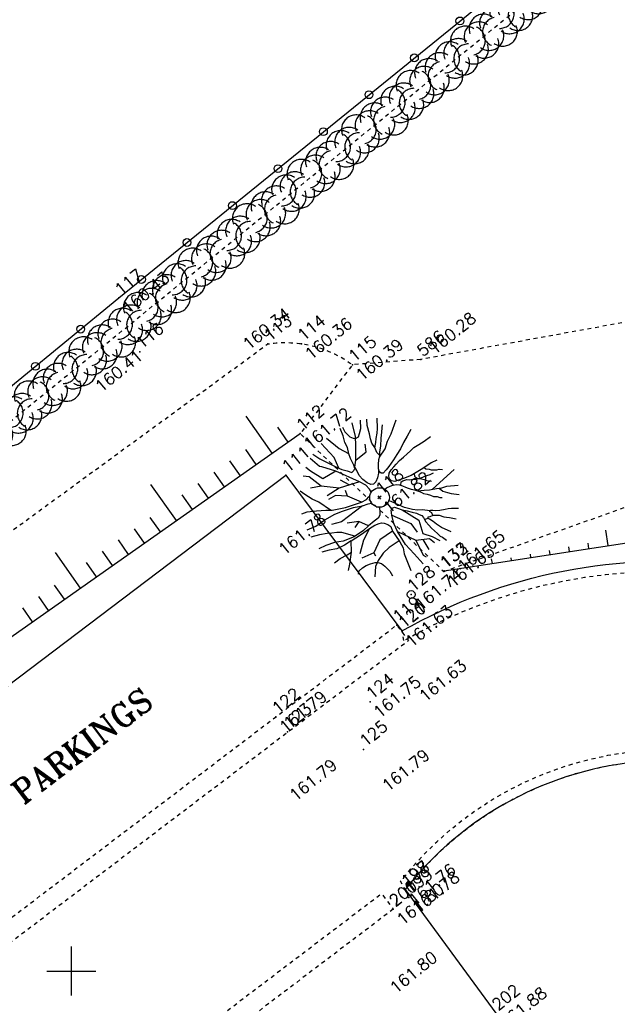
# Model space of a CAD drawing. Header units: feet. Extents: x 529188 to 529675, y 139816 to 140273.
# Tile 76 of 118: x 529424 to 529439, y 140149 to 140174. Entities that reach past the tile are written whole.
import ezdxf
from ezdxf.enums import TextEntityAlignment as Align

# ---------------------------------------------------------------- set-up
doc = ezdxf.new("R2010")
doc.units = ezdxf.units.FT
doc.header["$LTSCALE"] = 2
doc.header["$MEASUREMENT"] = 0
doc.header["$PDSIZE"] = 0.1
doc.linetypes.add('CACHE', pattern=[0.375, 0.25, -0.125])
doc.linetypes.add('CACHEX2', pattern=[0.75, 0.5, -0.25])
doc.layers.get('0').update_dxf_attribs({"linetype": 'CONTINUOUS'})
for name, color, linetype in [('ARBRES', 70, 'CONTINUOUS'), ('AXE_FOSSE', 50, 'CACHE'), ('BORDURETTE', 20, 'CONTINUOUS'), ('CANIVEAU', 32, 'CACHE'), ('CARROYAGE', 7, 'CONTINUOUS'), ('CLOTURE', 1, 'CONTINUOUS'), ('ECLAIRAGE', 220, 'CONTINUOUS'), ('HAIE', 80, 'CACHEX2'), ('LIM_HERBE', 83, 'CACHE'), ('TALUS', 40, 'CONTINUOUS'), ('TALUS_HAUT', 40, 'CONTINUOUS'), ('TEXTES', 150, 'CONTINUOUS'), ('TOPOALT', 3, 'CONTINUOUS'), ('TOPOJIS', 7, 'CONTINUOUS'), ('TOPOJIS-GELE', 7, 'CONTINUOUS'), ('TOPOMAT', 142, 'CONTINUOUS')]:
    doc.layers.add(name, color=color, linetype=linetype)
doc.styles.add('ROMANT', font='ROMANT.SHX')
doc.styles.get("Standard").update_dxf_attribs({"font": 'ROMANS.SHX'})

# ---------------------------------------------------------------- blocks, each defined once
blk = doc.blocks.new('TCPOINT')
at = {"color": 0}
blk.add_point((0, 0), dxfattribs=at)
at = {"layer": 'TOPOALT'}
blk.add_attdef('ALT', text='', height=0.3, dxfattribs=at).set_placement((0.1, -0.1), align=Align.TOP_LEFT)
at = {"layer": 'TOPOMAT'}
blk.add_attdef('MAT', (0.1, 0.1), '', height=0.3, dxfattribs=at)
blk = doc.blocks.new('190')
for p, q in [((0.052, 0), (-0.052, 0)), ((0, -0.052), (0, 0.052))]:
    blk.add_line(p, q)
for points in [[(-0.09, 2.033), (-0.007, 1.626), (0.102, 1.375)], [(-0.44, 1.229), (-0.82, 1.291), (-0.941, 1.636), (-0.968, 1.79)], [(-0.084, 0.235), (-0.076, 0.245), (-0.062, 0.33), (-0.074, 0.466), (-0.144, 0.639), (-0.44, 1.229), (-0.646, 1.539), (-0.688, 1.589), (-0.738, 1.896)], [(-0.619, 1.938), (-0.559, 1.732), (-0.46, 1.523), (-0.354, 1.285), (-0.291, 1.169), (-0.206, 1.053), (-0.142, 0.946), (-0.07, 0.952), (-0.02, 0.98), (0.016, 1.059), (0.061, 1.245), (0.098, 1.367), (0.171, 1.51), (0.208, 1.653), (0.282, 1.81), (0.336, 2.007)], [(-0.329, 1.239), (-0.245, 1.528), (-0.28, 2.015)], [(0.437, 0.574), (0.37, 0.496), (0.276, 0.425), (0.182, 0.369), (0.097, 0.362), (0.039, 0.398), (-0.01, 0.492), (-0.038, 0.629), (-0.043, 0.765), (-0.014, 0.901), (0.002, 1.001), (0.132, 1.122), (0.27, 1.286), (0.378, 1.415), (0.51, 1.6), (0.67, 1.921)], [(0.405, 1.994), (0.376, 1.859), (0.388, 1.766), (0.396, 1.687), (0.438, 1.6), (0.48, 1.557), (0.566, 1.542), (0.639, 1.591), (0.746, 1.669), (0.873, 1.838)], [(-0.144, 0.639), (-0.647, 0.843), (-0.975, 1.17), (-1.062, 1.55), (-1.169, 1.665)], [(0.686, 0.829), (0.676, 0.931), (0.713, 1.067), (0.728, 1.196), (0.773, 1.303), (0.838, 1.425), (0.926, 1.625), (1.021, 1.76)], [(0.711, 1.062), (0.821, 1.152), (0.894, 1.223), (0.995, 1.308), (1.082, 1.401), (1.24, 1.613)], [(-1.176, 0.542), (-1.281, 0.892), (-1.358, 1.058), (-1.428, 1.273), (-1.465, 1.412)], [(-0.975, 1.17), (-1.217, 1.309)], [(0.132, 1.122), (0.476, 1.119), (0.579, 1.291)], [(1.723, 0.836), (1.536, 0.765), (1.37, 0.702), (1.204, 0.625), (1.038, 0.576), (0.888, 0.52), (0.686, 0.464), (0.578, 0.437), (0.47, 0.423), (0.428, 0.452), (0.413, 0.495), (0.421, 0.545), (0.45, 0.595), (0.515, 0.666), (0.603, 0.759), (0.675, 0.816), (0.747, 0.901), (0.855, 0.994), (0.993, 1.144), (1.109, 1.257), (1.182, 1.336), (1.239, 1.392)], [(0.655, 0.801), (0.898, 0.871), (1.071, 0.985), (1.258, 1.07), (1.587, 1.273)], [(-1.807, 0.935), (-1.668, 0.889), (-1.462, 0.758), (-1.27, 0.62), (-1.148, 0.519), (-0.835, 0.351), (-0.435, 0.198), (-0.292, 0.167), (-0.199, 0.188), (-0.161, 0.191)], [(-0.435, 0.198), (-0.613, 0.549), (-0.837, 0.756), (-1.044, 0.791)], [(-0.647, 0.843), (-1.01, 0.877)], [(-0.396, 0.741), (-0.492, 0.981)], [(-1.963, 0.534), (-1.722, 0.466), (-1.45, 0.442), (-1.157, 0.397), (-0.957, 0.331), (-0.679, 0.22), (-0.472, 0.112), (-0.329, 0.06), (-0.249, 0.019)], [(-0.613, 0.549), (-0.561, 0.687)], [(-1.117, -0.371), (-1.319, -0.081), (-1.419, -0.002), (-1.525, 0.064), (-1.618, 0.137), (-1.796, 0.23), (-2.008, 0.328)], [(1.739, -0.191), (1.585, -0.153), (1.326, -0.13), (0.983, -0.076), (0.782, -0.017), (0.653, 0.034), (0.56, 0.071), (0.504, 0.136), (0.497, 0.207), (0.526, 0.272), (0.584, 0.329), (0.678, 0.357), (0.778, 0.377), (0.872, 0.391), (0.994, 0.405), (1.13, 0.41), (1.252, 0.416), (1.374, 0.423), (1.489, 0.429), (1.633, 0.413), (1.798, 0.389), (1.999, 0.38)], [(-0.472, 0.112), (-1.148, 0.135), (-1.39, 0.239)], [(-0.677, -0.381), (-0.803, -0.141), (-1.062, 0.014)], [(0.239, 0.074), (0.295, 0.074), (0.388, 0.051), (0.459, 0.029), (0.546, -0.015), (0.602, -0.073), (0.645, -0.145), (0.679, -0.217), (0.715, -0.282), (0.758, -0.347), (0.814, -0.42), (0.857, -0.485), (0.906, -0.571), (0.934, -0.636), (0.992, -0.708), (1.041, -0.781), (1.083, -0.86), (1.154, -0.918), (1.19, -0.976), (1.24, -1.019)], [(-0.168, -0.185), (-0.174, -0.214), (-0.224, -0.285), (-0.283, -0.356), (-0.362, -0.391), (-0.491, -0.383), (-0.677, -0.381), (-0.856, -0.393), (-1.143, -0.369), (-1.428, -0.274), (-1.621, -0.158), (-1.842, -0.076), (-2.034, -0.032)], [(-1.8, -0.948), (-1.67, -0.837), (-1.445, -0.632), (-1.264, -0.397), (-1.472, -0.374), (-1.679, -0.329), (-1.851, -0.227), (-2.029, -0.149)], [(-0.803, -0.141), (-0.975, -0.193)], [(0.787, -1.087), (0.644, -0.934), (0.545, -0.862), (0.459, -0.775), (0.332, -0.602), (0.261, -0.472), (0.212, -0.378), (0.163, -0.27), (0.127, -0.215)], [(0.622, -0.106), (0.681, -0.045), (0.731, -0.045), (0.832, -0.09), (0.889, -0.14), (0.953, -0.177), (1.017, -0.228), (1.074, -0.257), (1.131, -0.314), (1.174, -0.373), (1.202, -0.423), (1.238, -0.459), (1.294, -0.524)], [(1.46, -0.389), (1.367, -0.367), (1.282, -0.337), (1.21, -0.308), (1.109, -0.286), (1.053, -0.25), (1.038, -0.206), (1.039, -0.156), (1.077, -0.091)], [(1.368, -0.134), (1.384, -0.181), (1.44, -0.239), (1.468, -0.289), (1.526, -0.34), (1.582, -0.383), (1.64, -0.406), (1.698, -0.465)], [(-0.699, -0.452), (-1.01, -0.589), (-1.304, -0.796)], [(-1.264, -0.397), (-0.985, -0.428), (-0.699, -0.452), (-0.542, -0.475), (-0.434, -0.512), (-0.378, -0.534), (-0.328, -0.584), (-0.271, -0.671), (-0.25, -0.757), (-0.288, -0.878), (-0.302, -1.008), (-0.319, -1.208), (-0.349, -1.379), (-0.43, -1.515), (-0.459, -1.601), (-0.565, -1.955)], [(-0.219, -2.023), (-0.23, -1.674), (-0.249, -1.357), (-0.195, -0.963), (-0.143, -0.748), (-0.048, -0.549), (0.025, -0.441), (0.075, -0.413), (0.133, -0.435), (0.182, -0.5), (0.245, -0.615), (0.331, -0.709), (0.409, -0.818), (0.479, -0.912), (0.507, -0.976), (0.543, -1.042), (0.543, -1.107), (0.535, -1.163), (0.52, -1.235), (0.526, -1.35), (0.533, -1.451), (0.546, -1.551), (0.559, -1.651), (0.572, -1.745), (0.601, -1.81), (0.632, -1.934)], [(0.859, -0.488), (1, -0.579), (1.114, -0.659), (1.27, -0.746), (1.385, -0.819), (1.513, -0.87), (1.754, -1.032)], [(-1.953, -0.569), (-1.767, -0.571), (-1.575, -0.61), (-1.443, -0.63)], [(-0.048, -0.549), (0.199, -1.021), (0.182, -1.297)], [(0.245, -0.615), (0.406, -1.09), (0.268, -1.418), (0.406, -1.625), (0.493, -1.832)], [(1.183, -0.698), (1.926, -0.657)], [(-0.288, -0.878), (-0.682, -0.848), (-1.01, -1.004), (-1.338, -0.917)], [(-1.01, -1.004), (-1.027, -1.09)], [(-0.195, -0.963), (0.026, -1.435), (-0.077, -1.849), (-0.043, -1.935)], [(1.328, -0.783), (1.356, -0.905), (1.426, -1.006), (1.483, -1.085), (1.622, -1.229)], [(-1.662, -1.174), (-1.593, -1.125), (-1.479, -1.119), (-1.371, -1.134), (-1.257, -1.171), (-1.143, -1.222), (-1.093, -1.259), (-1.036, -1.338), (-1.009, -1.445), (-1.003, -1.524), (-0.996, -1.624), (-1.016, -1.763)], [(-0.316, -1.172), (-0.62, -1.148), (-0.835, -1.16), (-1.05, -1.229), (-1.201, -1.3), (-1.382, -1.493)], [(0.863, -1.843), (0.739, -1.603), (0.698, -1.452), (0.669, -1.345), (0.635, -1.243), (0.62, -1.208), (0.534, -1.169)], [(0.625, -1.219), (0.628, -1.193), (0.649, -1.171), (0.692, -1.193), (0.772, -1.223), (0.828, -1.26), (0.893, -1.317), (0.956, -1.426), (1.005, -1.476), (1.056, -1.534), (1.17, -1.665)], [(0.763, -1.219), (0.786, -1.151), (0.765, -1.087), (0.808, -1.087), (0.844, -1.116), (0.901, -1.174), (0.987, -1.225), (1.108, -1.291), (1.18, -1.334), (1.251, -1.378), (1.386, -1.49)], [(0.026, -1.435), (0.32, -1.625), (0.355, -1.78)], [(0.173, -1.53), (0.13, -1.832)]]:
    blk.add_lwpolyline(points)
blk.add_circle((0, 0), 0.25)
blk = doc.blocks.new('282')
at = {"ltscale": 3}
blk.add_circle((0, 0), 0.1, dxfattribs=at)
blk = doc.blocks.new('HAIEBASE')
at = {"layer": 'HAIE'}
for centre, start, end in [((0.002, 0.141), 14.988, 164.4142), ((-0.223, 0.05), 14.988, 164.4142), ((0.078, 0.086), 243.6198, 27.2304), ((0.227, 0.05), 14.988, 164.4142), ((-0.147, -0.129), 50.5983, 200.0244), ((0.022, -0.064), 196.6108, 340.2213), ((-0.23, -0.099), 196.6108, 340.2213), ((0.223, -0.099), 196.6108, 340.2213)]:
    blk.add_arc(centre, 0.25, start, end, dxfattribs=at)
blk = doc.blocks.new('RONDCLOT')
at = {"layer": 'CLOTURE'}
blk.add_circle((0, 0), 0.1, dxfattribs=at)

msp = doc.modelspace()

# ---------------------------------------------------------------- linework, layer by layer
at = {"layer": 'AXE_FOSSE', "ltscale": 0.005, "flags": 128}
msp.add_lwpolyline([(529412.537, 140153.284), (529430.028, 140166.059, -0.075474), (529430.888, 140166.065, -0.125012), (529432.192, 140165.526)], format="xyb", dxfattribs=at)
at = {"layer": 'BORDURETTE', "flags": 128}
for points in [[(529415.285, 140151.178), (529417.22, 140152.633), (529420.109, 140148.88), (529420.924, 140149.496), (529418.005, 140153.249), (529430.491, 140162.699), (529433.461, 140158.709, -0.16449), (529441.983, 140160.376, -0.197049), (529450.898, 140155.248), (529454.248, 140150.854, -0.482349), (529455.237, 140150.725, -0.416523), (529455.016, 140149.847), (529460.242, 140142.977, 0.184718), (529467.955, 140139.716, 0.159207), (529474.949, 140141.735)], [(529454.094, 140142.818), (529446.406, 140152.868, 0.219308), (529439.658, 140155.369, 0.21088), (529433.54, 140152.085), (529435.866, 140148.923)]]:
    msp.add_lwpolyline(points, format="xyb", dxfattribs=at)
at = {"layer": 'CANIVEAU', "ltscale": 0.005}
msp.add_line((529433.51, 140158.461), (529433.462, 140158.706), dxfattribs=at)
at = {"layer": 'CANIVEAU', "ltscale": 0.005, "flags": 128}
for points in [[(529408.509, 140140.005), (529433.326, 140158.86), (529433.628, 140158.461), (529408.8, 140139.613)], [(529433.237, 140151.585), (529418.712, 140140.562), (529418.427, 140140.974), (529432.935, 140151.983)]]:
    msp.add_lwpolyline(points, close=True, dxfattribs=at)
msp.add_lwpolyline([(529454.1, 140142.817), (529446.407, 140152.869, 0.219764), (529439.659, 140155.372, 0.211323), (529433.545, 140152.079), (529433.426, 140152.299, -0.21023), (529439.64, 140155.645, -0.220862), (529446.562, 140153.078), (529454.299, 140142.969)], format="xyb", close=True, dxfattribs=at)
at = {"layer": 'CANIVEAU', "ltscale": 0.005}
msp.add_arc((529440.162, 140146.846), 13.384, 82.3451, 119.8018, dxfattribs=at)
at = {"layer": 'CARROYAGE'}
for p, q in [((529425, 140149.375), (529425, 140150.625)), ((529424.375, 140150), (529425.625, 140150))]:
    msp.add_line(p, q, dxfattribs=at)
at = {"layer": 'CLOTURE', "flags": 128}
for points in [[(529426.211, 140167.238), (529439.936, 140178.387), (529452.99, 140162.74)], [(529410.751, 140154.535), (529426.211, 140167.238)]]:
    msp.add_lwpolyline(points, dxfattribs=at)
at = {"layer": 'HAIE', "ltscale": 0.005, "flags": 128}
msp.add_lwpolyline([(529411.763, 140154.623), (529426.309, 140166.403), (529439.934, 140177.506), (529452.904, 140162.107), (529478.538, 140184.008), (529484.995, 140189.522)], dxfattribs=at)
at = {"layer": 'LIM_HERBE', "ltscale": 0.005, "flags": 128}
for points in [[(529442.561, 140165.06), (529440.587, 140166.872), (529433.944, 140165.663)], [(529433.944, 140165.663), (529432.192, 140165.526), (529430.856, 140163.762), (529434.53, 140160.235)], [(529434.53, 140160.235), (529442.206, 140162.946)]]:
    msp.add_lwpolyline(points, dxfattribs=at)
at = {"layer": 'TALUS'}
for p, q in [((529430.142, 140163.26), (529429.473, 140164.212)), ((529430.551, 140163.548), (529430.282, 140163.93)), ((529429.733, 140162.972), (529429.466, 140163.352)), ((529429.324, 140162.685), (529429.059, 140163.062)), ((529428.915, 140162.397), (529428.651, 140162.773)), ((529427.689, 140161.534), (529427.034, 140162.464)), ((529428.506, 140162.109), (529428.243, 140162.484)), ((529428.098, 140161.822), (529427.835, 140162.195)), ((529427.28, 140161.246), (529427.019, 140161.617)), ((529426.871, 140160.959), (529426.611, 140161.328)), ((529438.738, 140160.895), (529438.677, 140161.289)), ((529426.462, 140160.671), (529426.203, 140161.039)), ((529437.749, 140160.743), (529437.731, 140160.863)), ((529438.243, 140160.819), (529438.222, 140160.958)), ((529425.235, 140159.808), (529424.596, 140160.716)), ((529426.053, 140160.383), (529425.795, 140160.749)), ((529436.761, 140160.59), (529436.748, 140160.673)), ((529437.255, 140160.666), (529437.239, 140160.768)), ((529425.644, 140160.096), (529425.387, 140160.46)), ((529435.279, 140160.361), (529435.274, 140160.389)), ((529435.773, 140160.437), (529435.755, 140160.553)), ((529436.267, 140160.514), (529436.257, 140160.578)), ((529434.784, 140160.284), (529434.783, 140160.294)), ((529424.826, 140159.52), (529424.571, 140159.882)), ((529424.417, 140159.233), (529424.163, 140159.593)), ((529424.008, 140158.945), (529423.755, 140159.304))]:
    msp.add_line(p, q, dxfattribs=at)
at = {"layer": 'TALUS_HAUT', "flags": 128}
msp.add_lwpolyline([(529414.397, 140152.185), (529430.856, 140163.762)], dxfattribs=at)
msp.add_lwpolyline([(529434.537, 140160.246), (529441.157, 140161.269, -0.239175), (529449.474, 140158.549)], format="xyb", dxfattribs=at)

# ---------------------------------------------------------------- block references
at = {"layer": 'ARBRES', "rotation": 39.33073407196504}
msp.add_blockref('190', (529432.887, 140162.128), dxfattribs=at)
at = {"layer": 'CLOTURE'}
for p, rotation in [((529434.943, 140174.331), 39.08780934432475), ((529433.779, 140173.385), 39.08780934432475), ((529432.615, 140172.44), 39.08780934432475), ((529431.45, 140171.494), 39.08780934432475), ((529430.286, 140170.548), 39.08780934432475), ((529429.122, 140169.602), 39.08780934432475), ((529427.958, 140168.657), 39.08780934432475), ((529426.793, 140167.711), 39.08780934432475), ((529425.238, 140166.438), 39.40832736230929), ((529424.079, 140165.486), 39.40832736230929)]:
    msp.add_blockref('RONDCLOT', p, dxfattribs=dict(at, rotation=rotation))
at = {"layer": 'ECLAIRAGE', "rotation": 39.33073407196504}
msp.add_blockref('282', (529433.696, 140159.643), dxfattribs=at)
at = {"layer": 'HAIE', "ltscale": 0.005, "xscale": 1.5, "yscale": 1.5, "zscale": 1.5}
for p, rotation in [((529436.605, 140174.793), 39.17461984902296), ((529435.908, 140174.225), 219.1746198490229), ((529435.21, 140173.656), 39.17461984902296), ((529434.512, 140173.088), 219.1746198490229), ((529433.815, 140172.519), 39.17461984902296), ((529433.117, 140171.951), 219.1746198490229), ((529432.419, 140171.382), 39.17461984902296), ((529431.721, 140170.814), 219.1746198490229), ((529431.024, 140170.245), 39.17461984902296), ((529430.326, 140169.677), 219.1746198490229), ((529429.628, 140169.108), 39.17461984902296), ((529428.931, 140168.54), 219.1746198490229), ((529428.233, 140167.971), 39.17461984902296), ((529427.535, 140167.403), 219.1746198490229), ((529426.838, 140166.834), 39.17461984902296), ((529426.139, 140166.266), 219.0032582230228), ((529425.44, 140165.7), 39.0032582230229), ((529424.741, 140165.133), 219.0032582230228), ((529424.041, 140164.567), 39.0032582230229), ((529423.342, 140164), 219.0032582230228)]:
    msp.add_blockref('HAIEBASE', p, dxfattribs=dict(at, rotation=rotation))
at = {"layer": 'TOPOJIS'}
ref = msp.add_blockref('TCPOINT', (529430.028, 140166.059, 160.338), dxfattribs=at)
ref.add_attrib('MAT', '113', (529430.078, 140166.109, 160.338), dxfattribs={"layer": 'TOPOMAT', "height": 0.3, "rotation": 39.3307})
ref.add_attrib('ALT', '160.34', dxfattribs={"layer": 'TOPOALT', "height": 0.3, "rotation": 39.3307}).set_placement((529429.35, 140166.116, 160.338), align=Align.TOP_LEFT)
ref = msp.add_blockref('TCPOINT', (529433.944, 140165.663, 160.281), dxfattribs=at)
ref.add_attrib('MAT', '586', (529433.994, 140165.713, 160.281), dxfattribs={"layer": 'TOPOMAT', "height": 0.3, "rotation": 39.3307})
ref.add_attrib('ALT', '160.28', dxfattribs={"layer": 'TOPOALT', "height": 0.3, "rotation": 39.3307}).set_placement((529434.104, 140166.003, 160.281), align=Align.TOP_LEFT)
ref = msp.add_blockref('TCPOINT', (529426.75, 140165.86, 160.405), dxfattribs=at)
ref.add_attrib('MAT', '116', (529426.8, 140165.91, 160.405), dxfattribs={"layer": 'TOPOMAT', "height": 0.3, "rotation": 39.3307})
ref.add_attrib('ALT', '160.41', dxfattribs={"layer": 'TOPOALT', "height": 0.3, "rotation": 39.3307}).set_placement((529425.571, 140165.035, 160.405), align=Align.TOP_LEFT)
ref = msp.add_blockref('TCPOINT', (529430.491, 140162.699, 161.78), dxfattribs=at)
ref.add_attrib('MAT', '111', (529430.541, 140162.749, 161.78), dxfattribs={"layer": 'TOPOMAT', "height": 0.3, "rotation": 39.3307})
ref.add_attrib('ALT', '161.78', dxfattribs={"layer": 'TOPOALT', "height": 0.3, "rotation": 39.3307}).set_placement((529430.261, 140160.858, 161.78), align=Align.TOP_LEFT)
ref = msp.add_blockref('TCPOINT', (529434.537, 140160.246, 161.65), dxfattribs=at)
ref.add_attrib('MAT', '132', (529434.587, 140160.296, 161.65), dxfattribs={"layer": 'TOPOMAT', "height": 0.3, "rotation": 39.3307})
ref.add_attrib('ALT', '161.65', dxfattribs={"layer": 'TOPOALT', "height": 0.3, "rotation": 39.3307}).set_placement((529434.842, 140160.422, 161.65), align=Align.TOP_LEFT)
ref = msp.add_blockref('TCPOINT', (529433.326, 140158.86), dxfattribs=at)
ref.add_attrib('MAT', '119', (529433.376, 140158.91), dxfattribs={"layer": 'TOPOMAT', "height": 0.3, "rotation": 39.3307})
ref = msp.add_blockref('TCPOINT', (529433.461, 140158.709, 161.627), dxfattribs=at)
ref.add_attrib('MAT', '120', (529433.511, 140158.759, 161.627), dxfattribs={"layer": 'TOPOMAT', "height": 0.3, "rotation": 39.3307})
ref.add_attrib('ALT', '161.63', dxfattribs={"layer": 'TOPOALT', "height": 0.3, "rotation": 39.3307}).set_placement((529433.862, 140157.103, 161.627), align=Align.TOP_LEFT)
ref = msp.add_blockref('TCPOINT', (529430.532, 140156.126, 161.791), dxfattribs=at)
ref.add_attrib('MAT', '123', (529430.582, 140156.176, 161.791), dxfattribs={"layer": 'TOPOMAT', "height": 0.3, "rotation": 39.3307})
ref.add_attrib('ALT', '161.79', dxfattribs={"layer": 'TOPOALT', "height": 0.3, "rotation": 39.3307}).set_placement((529430.545, 140154.565, 161.791), align=Align.TOP_LEFT)
ref = msp.add_blockref('TCPOINT', (529432.478, 140155.676, 161.793), dxfattribs=at)
ref.add_attrib('MAT', '125', (529432.528, 140155.726, 161.793), dxfattribs={"layer": 'TOPOMAT', "height": 0.3, "rotation": 39.3307})
ref.add_attrib('ALT', '161.79', dxfattribs={"layer": 'TOPOALT', "height": 0.3, "rotation": 39.3307}).set_placement((529432.914, 140154.813, 161.793), align=Align.TOP_LEFT)
ref = msp.add_blockref('TCPOINT', (529433.545, 140152.079), dxfattribs=at)
ref.add_attrib('MAT', '198', (529433.595, 140152.129), dxfattribs={"layer": 'TOPOMAT', "height": 0.3, "rotation": 39.3307})
ref = msp.add_blockref('TCPOINT', (529433.235, 140151.586, 161.796), dxfattribs=at)
ref.add_attrib('MAT', '200', (529433.285, 140151.636, 161.796), dxfattribs={"layer": 'TOPOMAT', "height": 0.3, "rotation": 39.3307})
ref.add_attrib('ALT', '161.80', dxfattribs={"layer": 'TOPOALT', "height": 0.3, "rotation": 39.3307}).set_placement((529433.114, 140149.636, 161.796), align=Align.TOP_LEFT)
at = {"layer": 'TOPOJIS-GELE'}
ref = msp.add_blockref('TCPOINT', (529426.211, 140167.238, 160.432), dxfattribs=at)
ref.add_attrib('MAT', '117', (529426.261, 140167.288, 160.432), dxfattribs={"layer": 'TOPOMAT', "height": 0.3, "rotation": 39.3307})
ref.add_attrib('ALT', '160.43', dxfattribs={"layer": 'TOPOALT', "height": 0.3, "rotation": 39.3307}).set_placement((529426.261, 140167.038, 160.432), align=Align.TOP_LEFT)
ref = msp.add_blockref('TCPOINT', (529430.888, 140166.065, 160.359), dxfattribs=at)
ref.add_attrib('MAT', '114', (529430.938, 140166.115, 160.359), dxfattribs={"layer": 'TOPOMAT', "height": 0.3, "rotation": 39.3307})
ref.add_attrib('ALT', '160.36', dxfattribs={"layer": 'TOPOALT', "height": 0.3, "rotation": 39.3307}).set_placement((529430.938, 140165.865, 160.359), align=Align.TOP_LEFT)
ref = msp.add_blockref('TCPOINT', (529432.192, 140165.526, 160.39), dxfattribs=at)
ref.add_attrib('MAT', '115', (529432.242, 140165.576, 160.39), dxfattribs={"layer": 'TOPOMAT', "height": 0.3, "rotation": 39.3307})
ref.add_attrib('ALT', '160.39', dxfattribs={"layer": 'TOPOALT', "height": 0.3, "rotation": 39.3307}).set_placement((529432.242, 140165.326, 160.39), align=Align.TOP_LEFT)
ref = msp.add_blockref('TCPOINT', (529430.856, 140163.762, 161.72), dxfattribs=at)
ref.add_attrib('MAT', '112', (529430.906, 140163.812, 161.72), dxfattribs={"layer": 'TOPOMAT', "height": 0.3, "rotation": 39.3307})
ref.add_attrib('ALT', '161.72', dxfattribs={"layer": 'TOPOALT', "height": 0.3, "rotation": 39.3307}).set_placement((529430.906, 140163.562, 161.72), align=Align.TOP_LEFT)
ref = msp.add_blockref('TCPOINT', (529432.887, 140162.128, 161.821), dxfattribs=at)
ref.add_attrib('MAT', '118', (529432.937, 140162.178, 161.821), dxfattribs={"layer": 'TOPOMAT', "height": 0.3, "rotation": 39.3307})
ref.add_attrib('ALT', '161.82', dxfattribs={"layer": 'TOPOALT', "height": 0.3, "rotation": 39.3307}).set_placement((529432.937, 140161.928, 161.821), align=Align.TOP_LEFT)
ref = msp.add_blockref('TCPOINT', (529434.53, 140160.235, 161.653), dxfattribs=at)
ref.add_attrib('MAT', '133', (529434.58, 140160.285, 161.653), dxfattribs={"layer": 'TOPOMAT', "height": 0.3, "rotation": 39.3307})
ref.add_attrib('ALT', '161.65', dxfattribs={"layer": 'TOPOALT', "height": 0.3, "rotation": 39.3307}).set_placement((529434.58, 140160.035, 161.653), align=Align.TOP_LEFT)
ref = msp.add_blockref('TCPOINT', (529433.696, 140159.643, 161.738), dxfattribs=at)
ref.add_attrib('MAT', '128', (529433.746, 140159.693, 161.738), dxfattribs={"layer": 'TOPOMAT', "height": 0.3, "rotation": 39.3307})
ref.add_attrib('ALT', '161.74', dxfattribs={"layer": 'TOPOALT', "height": 0.3, "rotation": 39.3307}).set_placement((529433.746, 140159.443, 161.738), align=Align.TOP_LEFT)
ref = msp.add_blockref('TCPOINT', (529433.462, 140158.706, 161.627), dxfattribs=at)
ref.add_attrib('MAT', '121', (529433.512, 140158.756, 161.627), dxfattribs={"layer": 'TOPOMAT', "height": 0.3, "rotation": 39.3307})
ref.add_attrib('ALT', '161.63', dxfattribs={"layer": 'TOPOALT', "height": 0.3, "rotation": 39.3307}).set_placement((529433.512, 140158.506, 161.627), align=Align.TOP_LEFT)
ref = msp.add_blockref('TCPOINT', (529432.643, 140156.891, 161.747), dxfattribs=at)
ref.add_attrib('MAT', '124', (529432.693, 140156.941, 161.747), dxfattribs={"layer": 'TOPOMAT', "height": 0.3, "rotation": 39.3307})
ref.add_attrib('ALT', '161.75', dxfattribs={"layer": 'TOPOALT', "height": 0.3, "rotation": 39.3307}).set_placement((529432.693, 140156.691, 161.747), align=Align.TOP_LEFT)
ref = msp.add_blockref('TCPOINT', (529430.236, 140156.513, 161.788), dxfattribs=at)
ref.add_attrib('MAT', '122', (529430.286, 140156.563, 161.788), dxfattribs={"layer": 'TOPOMAT', "height": 0.3, "rotation": 39.3307})
ref.add_attrib('ALT', '161.79', dxfattribs={"layer": 'TOPOALT', "height": 0.3, "rotation": 39.3307}).set_placement((529430.286, 140156.313, 161.788), align=Align.TOP_LEFT)
ref = msp.add_blockref('TCPOINT', (529433.54, 140152.085, 161.757), dxfattribs=at)
ref.add_attrib('MAT', '197', (529433.59, 140152.135, 161.757), dxfattribs={"layer": 'TOPOMAT', "height": 0.3, "rotation": 39.3307})
ref.add_attrib('ALT', '161.76', dxfattribs={"layer": 'TOPOALT', "height": 0.3, "rotation": 39.3307}).set_placement((529433.59, 140151.885, 161.757), align=Align.TOP_LEFT)
ref = msp.add_blockref('TCPOINT', (529433.634, 140151.887, 161.779), dxfattribs=at)
ref.add_attrib('MAT', '199', (529433.684, 140151.937, 161.779), dxfattribs={"layer": 'TOPOMAT', "height": 0.3, "rotation": 39.3307})
ref.add_attrib('ALT', '161.78', dxfattribs={"layer": 'TOPOALT', "height": 0.3, "rotation": 39.3307}).set_placement((529433.684, 140151.687, 161.779), align=Align.TOP_LEFT)
ref = msp.add_blockref('TCPOINT', (529433.237, 140151.585, 161.796), dxfattribs=at)
ref.add_attrib('MAT', '201', (529433.287, 140151.635, 161.796), dxfattribs={"layer": 'TOPOMAT', "height": 0.3, "rotation": 39.3307})
ref.add_attrib('ALT', '161.80', dxfattribs={"layer": 'TOPOALT', "height": 0.3, "rotation": 39.3307}).set_placement((529433.287, 140151.385, 161.796), align=Align.TOP_LEFT)
ref = msp.add_blockref('TCPOINT', (529435.866, 140148.923, 161.881), dxfattribs=at)
ref.add_attrib('MAT', '202', (529435.916, 140148.973, 161.881), dxfattribs={"layer": 'TOPOMAT', "height": 0.3, "rotation": 39.3307})
ref.add_attrib('ALT', '161.88', dxfattribs={"layer": 'TOPOALT', "height": 0.3, "rotation": 39.3307}).set_placement((529435.916, 140148.723, 161.881), align=Align.TOP_LEFT)

# ---------------------------------------------------------------- texts
at = {"layer": 'TEXTES', "style": 'ROMANT'}
msp.add_text('PARKINGS', height=0.6, rotation=37.2112, dxfattribs=at).set_placement((529423.765, 140154.244))

doc.saveas('drawing.dxf')
